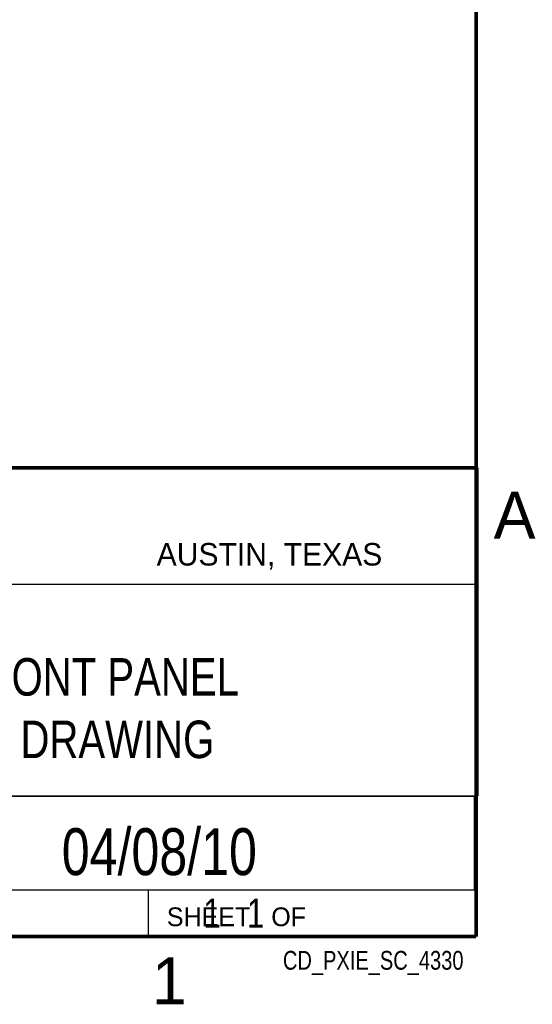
# Model space of a CAD drawing. Header units: inches. Extents: x 0 to 34, y 0 to 22.
# Tile 33 of 41: x 31.1 to 33.8, y 0.1 to 5.4. Entities that reach past the tile are written whole.
import ezdxf
from ezdxf.enums import TextEntityAlignment as Align

# ---------------------------------------------------------------- set-up
doc = ezdxf.new("R2010")
doc.units = ezdxf.units.IN
doc.header["$LTSCALE"] = 1.87
doc.header["$MEASUREMENT"] = 0
doc.layers.get('0').update_dxf_attribs({"linetype": 'CONTINUOUS'})
doc.styles.get("Standard").update_dxf_attribs({"font": 'txt', "width": 0.8})

msp = doc.modelspace()

# ---------------------------------------------------------------- linework, layer by layer
at = {"color": 2, "linetype": 'CONTINUOUS'}
for p, q in [((28.3793, 3.0003), (33.5093, 3.0003)), ((33.5093, 3.0003), (33.5093, 1.2503)), ((28.7231, 2.38), (33.5, 2.38)), ((28.3793, 1.2503), (33.5093, 1.2503)), ((30.13, 1.2499), (33.49, 1.2499)), ((33.49, 1.2499), (33.49, 0.7499)), ((28.38, 0.75), (33.5, 0.75)), ((30.13, 0.7499), (33.49, 0.7499)), ((31.75, 0.75), (33.5, 0.75)), ((31.75, 0.75), (31.75, 0.5)), ((33.5, 0.75), (33.5, 0.5)), ((31.75, 0.5), (33.5, 0.5)), ((32.4953, 0.5017), (33.4953, 0.5017)), ((32.4953, 0.5017), (32.4953, 0.5012)), ((32.4953, 0.5012), (33.4953, 0.5012)), ((33.4953, 0.5017), (33.4953, 0.5012))]:
    msp.add_line(p, q, dxfattribs=at)
at = {"color": 7, "linetype": 'CONTINUOUS', "const_width": 0.02}
for points in [[(33.5, 0.5), (33.5, 21.5)], [(25.58, 3), (33.5, 3)], [(0.5, 0.5), (33.5, 0.5)]]:
    msp.add_lwpolyline(points, dxfattribs=at)

# ---------------------------------------------------------------- texts
at = {"color": 2, "linetype": 'CONTINUOUS'}
for s, height, p in [('A', 0.25, (33.5939, 2.6228)), ('AUSTIN, TEXAS', 0.12, (31.7957, 2.479)), ('SHEET   OF', 0.1, (31.8499, 0.5557)), ('1', 0.25, (31.7706, 0.139))]:
    msp.add_text(s, height=height, dxfattribs=at).set_placement(p)
at = {"color": 7, "linetype": 'CONTINUOUS', "width": 0.8}
msp.add_text('04/08/10', height=0.25, dxfattribs=at).set_placement((31.81, 0.828), align=Align.CENTER)
at = {"color": 2, "linetype": 'CONTINUOUS', "width": 0.8}
msp.add_text('CD_PXIE_SC_4330', height=0.1, dxfattribs=at).set_placement((33.4328, 0.3236), align=Align.RIGHT)
at = {"color": 7, "linetype": 'CONTINUOUS'}
for s, insert, char_height, width, attachment_point in [('PXIE 4330 FRONT PANEL\\PCUSTOMER DRAWING', (30.9443, 1.9853), 0.2, 3.36, 2), ('     1   1', (31.8125, 0.7031), 0.15625, 1.25, 1)]:
    msp.add_mtext(s, dxfattribs=dict(at, insert=insert, char_height=char_height, width=width, attachment_point=attachment_point))

doc.saveas('drawing.dxf')
